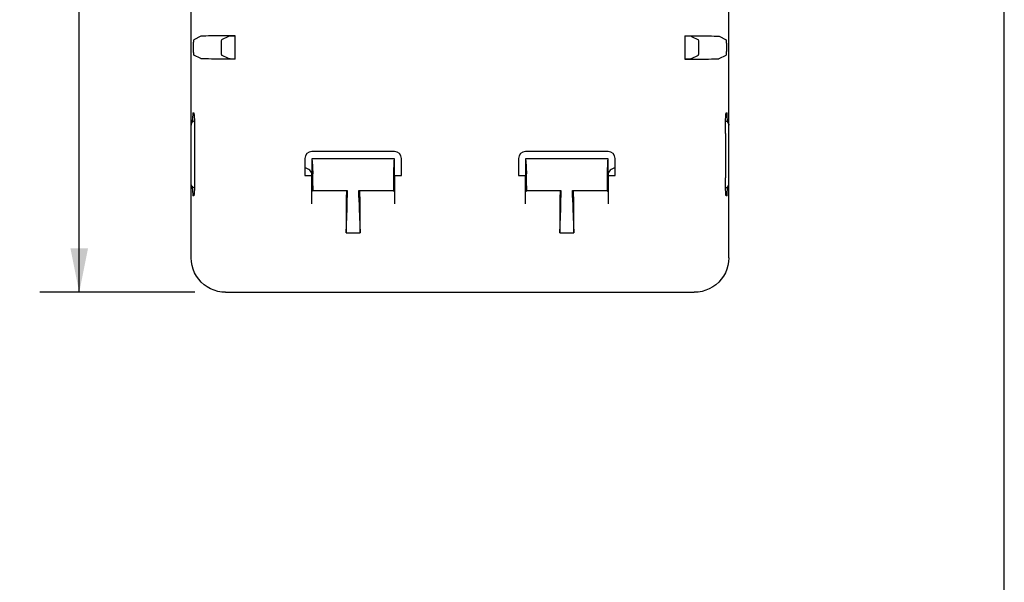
# Model space of a CAD drawing. Header units: inches. Extents: x 0 to 13.8, y 0 to 10.6.
# Tile 23 of 30: x 10.9 to 13.8, y 3.3 to 4.9. Entities that reach past the tile are written whole.
import ezdxf

# ---------------------------------------------------------------- set-up
doc = ezdxf.new("R2010")
doc.units = ezdxf.units.IN
doc.header["$LTSCALE"] = 0.75625
doc.header["$MEASUREMENT"] = 0
doc.layers.get('0').update_dxf_attribs({"linetype": 'CONTINUOUS'})
doc.styles.get("Standard").update_dxf_attribs({"font": 'txt', "width": 0.8})
doc.dimstyles.new('DIMSTYLE_1', dxfattribs={"dimtxt": 0.10625, "dimasz": 0.125, "dimexe": 0.09, "dimexo": 0.07, "dimgap": 0.0425, "dimtad": 0, "dimtih": 1, "dimtoh": 1, "dimzin": 4, "dimdsep": 46, "dimtxsty": 'Standard', "dimblk": '_FILLED', "dimblk1": '_FILLED', "dimblk2": '_FILLED', "dimcen": 0.09, "dimadec": 0, "dimazin": 0, "dimtfac": 1, "dimtofl": 0, "dimtmove": 0, "dimatfit": 3, "dimldrblk": '_FILLED', "dimfxl": 0, "dimtolj": 1, "dimtzin": 4, "dimarcsym": 0})

# ---------------------------------------------------------------- blocks, each defined once
blk = doc.blocks.new('_FILLED')
at = {"color": 0, "linetype": 'ByBlock'}
blk.add_solid([(0, 0), (-1, 0.2), (-1, -0.2)], dxfattribs=at)
blk = doc.blocks.new('*D3')
at = {"color": 2, "linetype": 'Continuous'}
for p, q in [((11.8759, 6.4864), (10.9954, 6.4864)), ((11.1079, 6.4864), (11.1079, 5.4116)), ((11.1079, 4.1242), (11.1079, 5.1991)), ((11.4385, 4.1242), (10.9954, 4.1242))]:
    blk.add_line(p, q, dxfattribs=at)
at = {"color": 2, "linetype": 'Continuous', "xscale": 0.125, "yscale": 0.125, "zscale": 0.125}
for p, rotation in [((11.1079, 6.4864), 90), ((11.1079, 4.1242), 270)]:
    blk.add_blockref('_FILLED', p, dxfattribs=dict(at, rotation=rotation))
at = {"color": 2, "linetype": 'Continuous', "insert": (11.1079, 5.3585), "char_height": 0.10625, "width": 0.34, "attachment_point": 2, "line_spacing_factor": 0.9}
blk.add_mtext('2.36', dxfattribs=at)

msp = doc.modelspace()

# ---------------------------------------------------------------- linework, layer by layer
at = {"color": 7, "linetype": 'Continuous'}
for p, q in [((13.75, 0), (13.75, 10.625)), ((11.4277, 4.2226), (11.4277, 6.2306)), ((12.9631, 4.2226), (12.9631, 6.2306)), ((11.4553, 4.8549), (11.4353, 4.8449)), ((11.5054, 4.8563), (11.4853, 4.856)), ((11.5287, 4.8565), (11.5054, 4.8563)), ((11.534, 4.8548), (11.5141, 4.8449)), ((11.5536, 4.8565), (11.5287, 4.8565)), ((11.5536, 4.7896), (11.5536, 4.8565)), ((12.8371, 4.8565), (12.8621, 4.8565)), ((12.8371, 4.8565), (12.8371, 4.7896)), ((12.8568, 4.8548), (12.8767, 4.8449)), ((12.8621, 4.8565), (12.8854, 4.8563)), ((12.9355, 4.8549), (12.9555, 4.8449)), ((11.4553, 4.7912), (11.4353, 4.8012)), ((11.5286, 4.7896), (11.5054, 4.7898)), ((11.534, 4.7913), (11.5141, 4.8012)), ((11.5536, 4.7896), (11.5286, 4.7896)), ((12.8371, 4.7896), (12.862, 4.7896)), ((12.8568, 4.7913), (12.8767, 4.8012)), ((12.862, 4.7896), (12.8853, 4.7898)), ((12.8853, 4.7898), (12.9055, 4.7901)), ((12.9355, 4.7912), (12.9555, 4.8012)), ((11.4318, 4.6106), (11.4318, 4.6164)), ((11.4342, 4.6123), (11.4324, 4.6112)), ((11.4325, 4.636), (11.4352, 4.636)), ((12.9555, 4.636), (12.9583, 4.636)), ((12.9565, 4.6124), (12.9583, 4.6113)), ((12.959, 4.6106), (12.959, 4.6164)), ((11.4279, 4.6039), (11.4277, 4.6017)), ((11.4294, 4.608), (11.4285, 4.606)), ((11.4308, 4.6097), (11.4294, 4.608)), ((11.4324, 4.6112), (11.4308, 4.6097)), ((11.4373, 4.5848), (11.4373, 4.4589)), ((12.9583, 4.6113), (12.9599, 4.6098)), ((12.9599, 4.6098), (12.9612, 4.6081)), ((12.9612, 4.6081), (12.9622, 4.6061)), ((12.9622, 4.6061), (12.9629, 4.604)), ((12.9629, 4.604), (12.9631, 4.6017)), ((12.9535, 4.577), (12.9535, 4.4511)), ((11.7525, 4.5061), (11.7525, 4.4579)), ((12.0084, 4.5258), (11.7721, 4.5258)), ((11.7729, 4.4587), (11.7731, 4.5061)), ((11.7731, 4.5061), (12.0074, 4.5061)), ((11.7731, 4.5061), (11.7733, 4.5057)), ((11.7736, 4.5007), (11.7748, 4.4623)), ((12.0069, 4.5007), (12.0057, 4.4623)), ((12.0074, 4.5061), (12.0072, 4.5057)), ((12.0074, 4.5061), (12.0076, 4.4587)), ((12.028, 4.4579), (12.028, 4.5061)), ((12.3627, 4.5061), (12.3627, 4.4579)), ((12.6186, 4.5258), (12.3824, 4.5258)), ((12.3831, 4.4587), (12.3833, 4.5061)), ((12.3833, 4.5061), (12.6176, 4.5061)), ((12.3833, 4.5061), (12.3835, 4.5057)), ((12.3839, 4.5007), (12.3851, 4.4623)), ((12.6171, 4.5007), (12.6159, 4.4623)), ((12.6176, 4.5061), (12.6174, 4.5057)), ((12.6176, 4.5061), (12.6178, 4.4587)), ((12.6383, 4.4579), (12.6383, 4.5061)), ((11.7525, 4.4579), (11.7721, 4.4579)), ((11.7721, 4.4579), (11.7729, 4.4587)), ((11.7721, 4.3768), (11.7721, 4.4579)), ((12.0084, 4.4579), (12.0076, 4.4587)), ((12.0084, 4.4579), (12.028, 4.4579)), ((12.0084, 4.4579), (12.0084, 4.3768)), ((12.3627, 4.4579), (12.3824, 4.4579)), ((12.3824, 4.4579), (12.3831, 4.4587)), ((12.3824, 4.3768), (12.3824, 4.4579)), ((12.6186, 4.4579), (12.6178, 4.4587)), ((12.6186, 4.4579), (12.6383, 4.4579)), ((12.6186, 4.4579), (12.6186, 4.3768)), ((11.4279, 4.4319), (11.4277, 4.4341)), ((11.4285, 4.4297), (11.4279, 4.4319)), ((11.4295, 4.4278), (11.4285, 4.4297)), ((11.4309, 4.426), (11.4295, 4.4278)), ((11.4325, 4.4246), (11.4309, 4.426)), ((11.4318, 4.4195), (11.4318, 4.4252)), ((11.4343, 4.4235), (11.4325, 4.4246)), ((11.7752, 4.4279), (11.7752, 4.4147)), ((12.0053, 4.4279), (12.0053, 4.4147)), ((12.3854, 4.4279), (12.3854, 4.4147)), ((12.6156, 4.4279), (12.6156, 4.4147)), ((12.9565, 4.4235), (12.9584, 4.4247)), ((12.9584, 4.4247), (12.96, 4.4261)), ((12.959, 4.4195), (12.959, 4.4252)), ((12.96, 4.4261), (12.9613, 4.4279)), ((12.9613, 4.4279), (12.9623, 4.4298)), ((12.9629, 4.432), (12.9631, 4.4341)), ((11.4352, 4.3998), (11.4325, 4.3998)), ((11.7752, 4.4147), (11.7727, 4.4122)), ((11.7752, 4.4147), (11.8736, 4.4147)), ((11.8706, 4.3876), (11.8706, 4.2935)), ((11.8736, 4.4147), (11.8712, 4.4122)), ((11.8736, 4.4147), (11.8736, 4.3951)), ((11.9069, 4.4147), (12.0053, 4.4147)), ((11.9069, 4.4147), (11.9093, 4.4122)), ((11.9069, 4.3951), (11.9069, 4.4147)), ((11.9099, 4.3927), (11.9098, 4.4016)), ((11.9099, 4.3824), (11.9099, 4.3927)), ((12.0053, 4.4147), (12.0078, 4.4122)), ((12.0082, 4.4016), (12.0083, 4.3927)), ((12.0083, 4.3927), (12.0084, 4.3824)), ((12.3854, 4.4147), (12.383, 4.4122)), ((12.3854, 4.4147), (12.4838, 4.4147)), ((12.4838, 4.4147), (12.4814, 4.4122)), ((12.4838, 4.4147), (12.4838, 4.3951)), ((12.5171, 4.4147), (12.6156, 4.4147)), ((12.5171, 4.4147), (12.5196, 4.4122)), ((12.5171, 4.3951), (12.5171, 4.4147)), ((12.5201, 4.3927), (12.52, 4.4016)), ((12.5202, 4.3824), (12.5201, 4.3927)), ((12.6156, 4.4147), (12.618, 4.4122)), ((12.6184, 4.4016), (12.6185, 4.3927)), ((12.6185, 4.3927), (12.6186, 4.3824)), ((12.9583, 4.3998), (12.9555, 4.3998)), ((11.8706, 4.2935), (11.8732, 4.3628)), ((11.9073, 4.3628), (11.9099, 4.2935)), ((11.9099, 4.2935), (11.9099, 4.3824)), ((12.4808, 4.2935), (12.4835, 4.3628)), ((12.5175, 4.3628), (12.5202, 4.2935)), ((12.5202, 4.2935), (12.5202, 4.3824)), ((11.8706, 4.2935), (11.9099, 4.2935)), ((12.4808, 4.2935), (12.5202, 4.2935)), ((11.526, 4.1242), (12.8647, 4.1242))]:
    msp.add_line(p, q, dxfattribs=at)
for points in [[(11.4353, 4.8012), (11.4351, 4.8016), (11.435, 4.8027), (11.4349, 4.8043), (11.4348, 4.8065), (11.4347, 4.8092), (11.4346, 4.8123), (11.4346, 4.8157), (11.4345, 4.8193), (11.4345, 4.8231), (11.4345, 4.8268), (11.4346, 4.8304), (11.4346, 4.8338), (11.4347, 4.8369), (11.4348, 4.8396), (11.4349, 4.8418), (11.435, 4.8434), (11.4351, 4.8445), (11.4353, 4.8449)], [(11.4853, 4.856), (11.4768, 4.8559), (11.4696, 4.8557), (11.4637, 4.8555), (11.4593, 4.8553), (11.4565, 4.8551), (11.4553, 4.8549)], [(11.5141, 4.8449), (11.5139, 4.8445), (11.5138, 4.8434), (11.5137, 4.8418), (11.5136, 4.8396), (11.5135, 4.8369), (11.5134, 4.8339), (11.5134, 4.8304), (11.5133, 4.8268), (11.5133, 4.8231), (11.5133, 4.8193), (11.5134, 4.8157), (11.5134, 4.8123), (11.5135, 4.8092), (11.5136, 4.8065), (11.5137, 4.8043), (11.5138, 4.8027), (11.5139, 4.8016), (11.5141, 4.8012)], [(12.8767, 4.8012), (12.8768, 4.8016), (12.8769, 4.8027), (12.8771, 4.8043), (12.8772, 4.8065), (12.8772, 4.8092), (12.8773, 4.8123), (12.8774, 4.8157), (12.8774, 4.8193), (12.8774, 4.8231), (12.8774, 4.8268), (12.8774, 4.8304), (12.8773, 4.8338), (12.8772, 4.8369), (12.8772, 4.8396), (12.8771, 4.8418), (12.8769, 4.8434), (12.8768, 4.8445), (12.8767, 4.8449)], [(12.8854, 4.8563), (12.9055, 4.856), (12.9139, 4.8559), (12.9211, 4.8557), (12.927, 4.8555), (12.9314, 4.8553), (12.9342, 4.8551), (12.9355, 4.8549)], [(12.9555, 4.8449), (12.9556, 4.8445), (12.9557, 4.8434), (12.9558, 4.8418), (12.9559, 4.8396), (12.956, 4.8369), (12.9561, 4.8339), (12.9562, 4.8304), (12.9562, 4.8268), (12.9562, 4.8231), (12.9562, 4.8193), (12.9562, 4.8157), (12.9561, 4.8123), (12.956, 4.8092), (12.9559, 4.8065), (12.9558, 4.8043), (12.9557, 4.8027), (12.9556, 4.8016), (12.9555, 4.8012)], [(11.5054, 4.7898), (11.4853, 4.7901), (11.4768, 4.7902), (11.4696, 4.7904), (11.4638, 4.7906), (11.4594, 4.7908), (11.4565, 4.791), (11.4553, 4.7912)], [(12.9055, 4.7901), (12.9139, 4.7902), (12.9212, 4.7904), (12.927, 4.7906), (12.9314, 4.7908), (12.9342, 4.791), (12.9355, 4.7912)], [(11.4368, 4.6132), (11.4363, 4.6131), (11.4342, 4.6123)], [(11.4352, 4.636), (11.4355, 4.6355), (11.4357, 4.634), (11.436, 4.6315), (11.4362, 4.6281), (11.4365, 4.6238), (11.4367, 4.6187), (11.4369, 4.6129), (11.437, 4.6065), (11.4371, 4.5996), (11.4372, 4.5923), (11.4373, 4.5848)], [(12.9535, 4.577), (12.9535, 4.5848), (12.9535, 4.5923), (12.9536, 4.5996), (12.9537, 4.6065), (12.9539, 4.6129), (12.9541, 4.6187), (12.9543, 4.6238), (12.9545, 4.6281), (12.9547, 4.6315), (12.955, 4.634), (12.9553, 4.6355), (12.9555, 4.636)], [(12.9539, 4.6132), (12.9544, 4.6131), (12.9565, 4.6124)], [(11.4285, 4.6061), (11.4279, 4.604), (11.4279, 4.604)], [(11.4373, 4.4589), (11.4373, 4.4511), (11.4372, 4.4436), (11.4371, 4.4363), (11.437, 4.4294), (11.4369, 4.4229), (11.4367, 4.4171), (11.4365, 4.412), (11.4362, 4.4077), (11.436, 4.4043), (11.4357, 4.4018), (11.4355, 4.4003), (11.4352, 4.3998)], [(12.9555, 4.3998), (12.9553, 4.4003), (12.955, 4.4018), (12.9547, 4.4043), (12.9545, 4.4077), (12.9543, 4.412), (12.9541, 4.4171), (12.9539, 4.4229), (12.9537, 4.4294), (12.9536, 4.4363), (12.9535, 4.4436), (12.9535, 4.4511)], [(11.4368, 4.4226), (11.4363, 4.4227), (11.4343, 4.4235)], [(12.9539, 4.4226), (12.9544, 4.4227), (12.9565, 4.4235)], [(12.9623, 4.4298), (12.9629, 4.4319), (12.9629, 4.4319)], [(11.7722, 4.3876), (11.7723, 4.3974), (11.7723, 4.4016), (11.7724, 4.4053), (11.7725, 4.4082), (11.7726, 4.4104), (11.7727, 4.4117), (11.7727, 4.4122)], [(11.8712, 4.4122), (11.8711, 4.4117), (11.871, 4.4104), (11.8709, 4.4082), (11.8708, 4.4053), (11.8707, 4.4016), (11.8707, 4.3974), (11.8706, 4.3876)], [(11.9098, 4.4016), (11.9097, 4.4053), (11.9096, 4.4082), (11.9095, 4.4104), (11.9094, 4.4117), (11.9093, 4.4122)], [(12.0078, 4.4122), (12.0079, 4.4117), (12.0079, 4.4104), (12.008, 4.4082), (12.0081, 4.4053), (12.0082, 4.4016)], [(12.3824, 4.3876), (12.3825, 4.3974), (12.3826, 4.4016), (12.3826, 4.4053), (12.3827, 4.4082), (12.3828, 4.4104), (12.3829, 4.4117), (12.383, 4.4122)], [(12.4809, 4.3927), (12.4808, 4.3876), (12.4808, 4.2935)], [(12.4814, 4.4122), (12.4813, 4.4117), (12.4812, 4.4104), (12.4811, 4.4082), (12.4811, 4.4053), (12.481, 4.4016), (12.4809, 4.3927)], [(12.52, 4.4016), (12.5199, 4.4053), (12.5198, 4.4082), (12.5198, 4.4104), (12.5197, 4.4117), (12.5196, 4.4122)], [(12.618, 4.4122), (12.6181, 4.4117), (12.6182, 4.4104), (12.6183, 4.4082), (12.6183, 4.4053), (12.6184, 4.4016)], [(11.526, 4.1242), (11.5149, 4.1249), (11.5041, 4.1267), (11.4935, 4.1298), (11.4833, 4.134), (11.4737, 4.1393), (11.4647, 4.1457), (11.4565, 4.153), (11.4491, 4.1613), (11.4427, 4.1703), (11.4374, 4.1799), (11.4332, 4.1901), (11.4301, 4.2007), (11.4283, 4.2115), (11.4277, 4.2226)], [(12.9631, 4.2226), (12.9625, 4.2115), (12.9606, 4.2007), (12.9576, 4.1901), (12.9533, 4.1799), (12.948, 4.1702), (12.9416, 4.1613), (12.9343, 4.153), (12.9261, 4.1457), (12.9171, 4.1393), (12.9074, 4.134), (12.8972, 4.1298), (12.8866, 4.1267), (12.8758, 4.1249), (12.8647, 4.1242)]]:
    msp.add_lwpolyline(points, dxfattribs=at)
for centre, radius, start, end in [((12.9513, 4.6017), 0.0118, 59.5653, 63.8237), ((12.9513, 4.6017), 0.0118, 36.8628, 48.4757), ((12.9513, 4.6017), 0.0118, 15.0711, 32.2862), ((11.7525, 4.4589), 0.0197, 357.1735, 90), ((12.6383, 4.4589), 0.0197, 90, 182.8244), ((11.4395, 4.4341), 0.0118, 195.071, 212.2862), ((11.4395, 4.4341), 0.0118, 216.8627, 228.4756), ((11.4395, 4.4341), 0.0118, 239.5653, 243.8237)]:
    msp.add_arc(centre, radius, start, end, dxfattribs=at)
for centre, major_axis, ratio, start_param, end_param in [((11.5536, 4.8548), (0.0197, 0), 0.017455, 1.570796, 3.106686), ((12.8371, 4.8548), (0.0197, 0), 0.017455, 0.034907, 1.415431), ((11.5536, 4.7913), (0.0197, 0), 0.017455, -3.106686, -1.726162), ((12.8371, 4.7913), (0.0197, 0), 0.017455, -1.570796, -0.034907), ((11.4325, 4.6164), (0, 0.0197), 0.034921, 0, 1.570796), ((12.9583, 4.6164), (0, 0.0197), 0.034921, -1.570796, 0), ((11.7722, 4.5061), (-0.0139, 0.0139), 0.998783, -0.784789, 0.784789), ((11.7733, 4.4664), (0, 0.0394), 0.017455, -0.510488, -0.034907), ((12.0072, 4.4664), (0, 0.0394), 0.017455, 0.034907, 0.510488), ((12.0084, 4.5061), (0.0139, 0.0139), 0.998783, -0.784789, 0.784789), ((12.3824, 4.5061), (0.0139, -0.0139), 0.998783, 2.356803, 3.926382), ((12.3835, 4.4664), (0, 0.0394), 0.017455, -0.510488, -0.034907), ((12.6175, 4.4664), (0, 0.0394), 0.017455, 0.034907, 0.510488), ((12.6186, 4.5061), (0.0139, 0.0139), 0.998783, -0.784789, 0.784789), ((11.7745, 4.4279), (0, 0.0394), 0.017455, -1.570796, -0.510488), ((12.006, 4.4279), (0, 0.0394), 0.017455, 0.510488, 1.570796), ((12.3847, 4.4279), (0, 0.0394), 0.017455, -1.570796, -0.510488), ((12.6163, 4.4279), (0, 0.0394), 0.017455, 0.510488, 1.570796), ((11.4325, 4.4195), (0, 0.0197), 0.034921, -4.712389, -3.141593), ((12.9583, 4.4195), (0, 0.0197), 0.034921, -3.141593, -1.570796), ((11.873, 4.3951), (0, 0.0354), 0.017455, -2.714965, -1.570796), ((11.9075, 4.3951), (0, 0.0354), 0.017455, 1.570796, 2.714965), ((12.4832, 4.3951), (0, 0.0354), 0.017455, -2.714965, -1.570796), ((12.5178, 4.3951), (0, 0.0354), 0.017455, 1.570796, 2.714965)]:
    msp.add_ellipse(centre, major_axis=major_axis, ratio=ratio, start_param=start_param, end_param=end_param, dxfattribs=at)

# ---------------------------------------------------------------- dimensions: what is measured, and where the dimension line sits
at = {"color": 2, "linetype": 'Continuous'}
dim = msp.add_linear_dim(base=(11.1079, 6.4864), p1=(11.5085, 4.1242), p2=(11.9459, 6.4864), angle=90, dimstyle='DIMSTYLE_1', dxfattribs=at)
dim.commit()
dim.dimension.update_dxf_attribs({"geometry": '*D3', "text_midpoint": (11.1079, 5.3053), "dimtype": 160})

doc.saveas('drawing.dxf')
